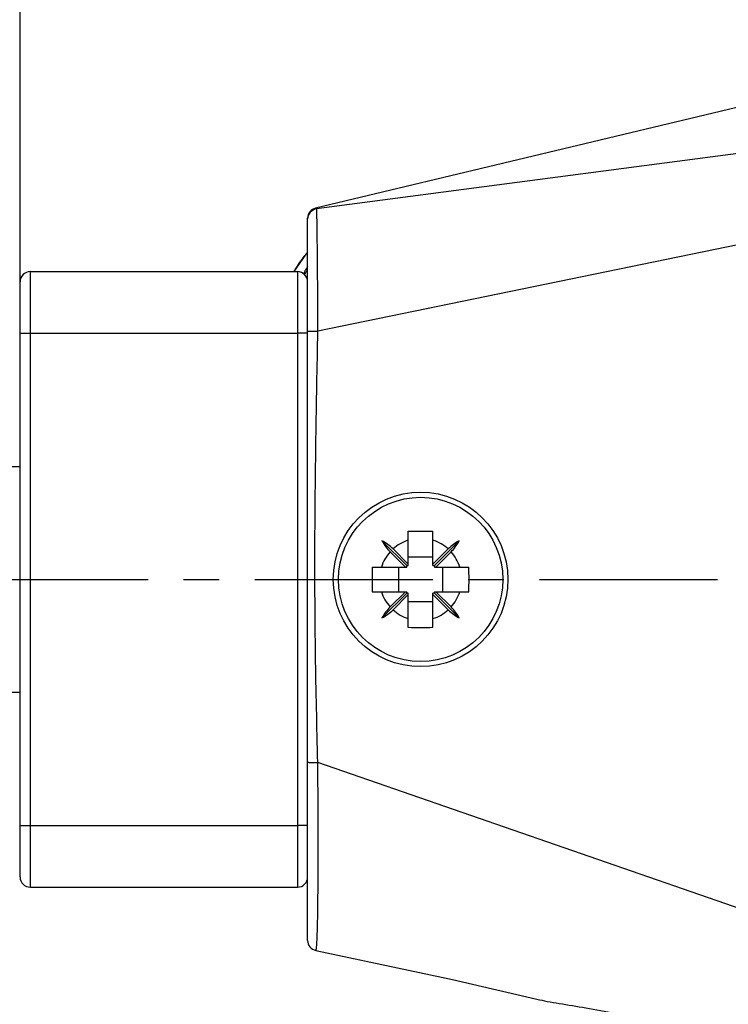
# Model space of a CAD drawing. Header units: millimetres. Extents: x 6 to 407, y 6 to 288.
# Tile 35 of 42: x 259 to 294, y 198 to 246. Entities that reach past the tile are written whole.
import ezdxf

# ---------------------------------------------------------------- set-up
doc = ezdxf.new("R2010")
doc.units = ezdxf.units.MM
doc.header["$LTSCALE"] = 23.1
doc.linetypes.add('CENTER', pattern=[0.6, 0.375, -0.075, 0.075, -0.075])
doc.layers.get('0').update_dxf_attribs({"linetype": 'CONTINUOUS'})
for name, color, linetype in [('DM1-0-1-CLIS-A-TE_DXF_DIMENSION', 7, 'CONTINUOUS'), ('F40746_DM_BEDXF_CONTINUOUS_LINE', 7, 'CONTINUOUS'), ('F40746_DM_BELLMOUTH_DXF_AXIS', 7, 'CONTINUOUS'), ('F46323_DM_HADXF_CONTINUOUS_LINE', 7, 'CONTINUOUS'), ('M4X8_POZI_DRDXF_CONTINUOUS_LINE', 7, 'CONTINUOUS')]:
    doc.layers.add(name, color=color, linetype=linetype)
doc.styles.get("Standard").update_dxf_attribs({"font": 'txt', "width": 0.7})
doc.styles.add('TEXTSTYLE_5', font='gdt', dxfattribs={"width": 0.7})
doc.dimstyles.new('DIMSTYLE_1', dxfattribs={"dimtxt": 3, "dimasz": 3, "dimexe": 1, "dimexo": 1, "dimgap": 0.75, "dimtad": 1, "dimdsep": 46, "dimtxsty": 'STANDARD', "dimblk": '_FILLED', "dimblk1": '_FILLED', "dimblk2": '_FILLED', "dimcen": 0.09, "dimclrt": 5, "dimazin": 2, "dimtp": 0.01, "dimtm": 0.01, "dimtfac": 1, "dimtofl": 0, "dimtmove": 0, "dimatfit": 3, "dimldrblk": '_FILLED', "dimfxl": 1, "dimtolj": 1, "dimarcsym": 0})
doc.dimstyles.new('DIMSTYLE_4', dxfattribs={"dimtxt": 3, "dimasz": 3, "dimexe": 1, "dimexo": 1, "dimtad": 1, "dimdec": 1, "dimdsep": 46, "dimtxsty": 'STANDARD', "dimblk": '_FILLED', "dimblk1": '_FILLED', "dimblk2": '_FILLED', "dimcen": 0.09, "dimclrt": 5, "dimazin": 2, "dimtp": 0.1, "dimtm": 0.1, "dimtfac": 1, "dimtdec": 1, "dimtofl": 0, "dimtmove": 0, "dimatfit": 1, "dimldrblk": '_FILLED', "dimfxl": 1, "dimtolj": 1, "dimarcsym": 0})
doc.dimstyles.new('DIMSTYLE_5', dxfattribs={"dimtxt": 3, "dimasz": 3, "dimexe": 1, "dimexo": 1, "dimtad": 1, "dimdsep": 46, "dimtxsty": 'STANDARD', "dimblk": '_FILLED', "dimblk1": '_FILLED', "dimblk2": '_FILLED', "dimcen": 0.09, "dimclrt": 5, "dimazin": 2, "dimtp": 0.01, "dimtm": 0.01, "dimtfac": 1, "dimtofl": 0, "dimtmove": 0, "dimatfit": 1, "dimldrblk": '_FILLED', "dimfxl": 1, "dimtolj": 1, "dimarcsym": 0})

# ---------------------------------------------------------------- blocks, each defined once
blk = doc.blocks.new('_FILLED')
at = {"color": 0, "linetype": 'BYBLOCK'}
blk.add_solid([(0, 0), (-1, 0.167), (-1, -0.167)], dxfattribs=at)
blk = doc.blocks.new('*D11')
at = {"layer": 'DM1-0-1-CLIS-A-TE_DXF_DIMENSION', "color": 2, "linetype": 'CONTINUOUS'}
for p, q in [((302.53, 259.479), (290.73, 259.479)), ((306.03, 259.479), (302.53, 259.479)), ((322.113, 241.186), (306.03, 259.479))]:
    blk.add_line(p, q, dxfattribs=at)
at = {"layer": 'DM1-0-1-CLIS-A-TE_DXF_DIMENSION', "color": 2, "linetype": 'CONTINUOUS', "xscale": 3, "yscale": 3, "zscale": 3, "rotation": 311.3213816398}
blk.add_blockref('_FILLED', (322.113, 241.186), dxfattribs=at)
at = {"layer": 'DM1-0-1-CLIS-A-TE_DXF_DIMENSION', "color": 5, "linetype": 'CONTINUOUS', "insert": (301.03, 263.229), "char_height": 3, "width": 21, "attachment_point": 3, "line_spacing_factor": 0.9, "style": 'TEXTSTYLE_5'}
blk.add_mtext('{\\fgdt;n}\\ftxt;6.5\\P(2 PLACES)', dxfattribs=at)
blk = doc.blocks.new('*D12')
at = {"layer": 'DM1-0-1-CLIS-A-TE_DXF_DIMENSION', "color": 2, "linetype": 'CONTINUOUS'}
for p, q in [((236.727, 200.729), (262.778, 178.168)), ((262.778, 178.168), (266.278, 178.168)), ((266.278, 178.168), (278.078, 178.168))]:
    blk.add_line(p, q, dxfattribs=at)
at = {"layer": 'DM1-0-1-CLIS-A-TE_DXF_DIMENSION', "color": 2, "linetype": 'CONTINUOUS', "xscale": 3, "yscale": 3, "zscale": 3, "rotation": 139.1059795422}
blk.add_blockref('_FILLED', (236.727, 200.729), dxfattribs=at)
at = {"layer": 'DM1-0-1-CLIS-A-TE_DXF_DIMENSION', "color": 5, "linetype": 'CONTINUOUS', "insert": (267.778, 181.918), "char_height": 3, "width": 21, "attachment_point": 1, "line_spacing_factor": 0.9, "style": 'TEXTSTYLE_5'}
blk.add_mtext('{\\fgdt;n}\\ftxt;6.5\\P(2 PLACES)', dxfattribs=at)
blk = doc.blocks.new('*D16')
at = {"layer": 'DM1-0-1-CLIS-A-TE_DXF_DIMENSION', "color": 2, "linetype": 'CONTINUOUS'}
for p, q in [((259.271, 231.731), (259.271, 271.631)), ((324.271, 242.231), (324.271, 271.631)), ((259.271, 270.631), (291.771, 270.631)), ((324.271, 270.631), (291.771, 270.631))]:
    blk.add_line(p, q, dxfattribs=at)
at = {"layer": 'DM1-0-1-CLIS-A-TE_DXF_DIMENSION', "color": 2, "linetype": 'CONTINUOUS', "xscale": 3, "yscale": 3, "zscale": 3, "rotation": 180}
blk.add_blockref('_FILLED', (259.271, 270.631), dxfattribs=at)
at = {"layer": 'DM1-0-1-CLIS-A-TE_DXF_DIMENSION', "color": 2, "linetype": 'CONTINUOUS', "xscale": 3, "yscale": 3, "zscale": 3}
blk.add_blockref('_FILLED', (324.271, 270.631), dxfattribs=at)
at = {"layer": 'DM1-0-1-CLIS-A-TE_DXF_DIMENSION', "color": 5, "linetype": 'CONTINUOUS', "insert": (292.079, 274.381), "char_height": 3, "width": 4.2, "attachment_point": 2, "line_spacing_factor": 0.9}
blk.add_mtext('65', dxfattribs=at)

msp = doc.modelspace()

# ---------------------------------------------------------------- linework, layer by layer
at = {"layer": 'F40746_DM_BEDXF_CONTINUOUS_LINE', "color": 7, "linetype": 'CONTINUOUS'}
for p, q in [((295.655, 242.084), (273.655, 236.823)), ((273.272, 201.141), (273.272, 236.337)), ((273.272, 234.667), (273.186, 234.581)), ((273.186, 234.581), (272.601, 233.731))]:
    msp.add_line(p, q, dxfattribs=at)
at = {"layer": 'F40746_DM_BEDXF_CONTINUOUS_LINE', "color": 9, "linetype": 'CONTINUOUS'}
for p, q in [((295.713, 239.682), (273.706, 236.789)), ((273.706, 236.789), (273.655, 236.823)), ((295.7, 235.347), (273.77, 230.834)), ((295.653, 202.213), (273.767, 209.809)), ((273.782, 206.98), (273.782, 207.033))]:
    msp.add_line(p, q, dxfattribs=at)
at = {"layer": 'F40746_DM_BEDXF_CONTINUOUS_LINE', "color": 7, "linetype": 'CONTINUOUS'}
msp.add_lwpolyline([(273.672, 200.651), (280.328, 199.228), (284.434, 198.275)], dxfattribs=at)
msp.add_circle((278.772, 218.731), 4.25, dxfattribs=at)
for centre, radius, start, end in [((273.772, 236.337), 0.5, 103.4486, 179.9999), ((277.768, 230.784), 5.95, 139.145, 141.6019), ((277.78, 230.775), 5.966, 141.6047, 149.343), ((277.758, 230.789), 5.939, 149.3487, 150.2406), ((273.772, 201.141), 0.5, 180, 258.561)]:
    msp.add_arc(centre, radius, start, end, dxfattribs=at)
at = {"layer": 'F40746_DM_BEDXF_CONTINUOUS_LINE', "color": 9, "linetype": 'CONTINUOUS'}
for centre, radius, start, end in [((273.772, 236.293), 0.5, 97.4878, 179.9989), ((-380.677, 204.836), 654.463, 0.192295, 0.435395)]:
    msp.add_arc(centre, radius, start, end, dxfattribs=at)
for points, knots in [([(273.77, 230.834), (273.77, 231.221), (273.769, 231.98), (273.763, 232.914), (273.757, 233.628), (273.753, 234.126), (273.749, 234.593), (273.744, 235.024), (273.74, 235.414), (273.735, 235.76), (273.731, 236.06), (273.727, 236.278), (273.724, 236.427), (273.722, 236.519), (273.72, 236.598), (273.717, 236.663), (273.715, 236.714), (273.713, 236.748), (273.711, 236.768), (273.71, 236.778), (273.708, 236.784), (273.707, 236.788), (273.706, 236.789)], [0, 0, 0, 0, 0.194937, 0.382148, 0.470639, 0.554606, 0.633226, 0.705751, 0.771506, 0.829859, 0.880239, 0.922235, 0.939943, 0.95541, 0.968618, 0.979533, 0.988127, 0.994389, 0.996648, 0.998329, 0.999439, 1, 1, 1, 1]), ([(273.153, 233.789), (273.146, 233.777), (273.117, 233.724), (273.089, 233.67), (273.069, 233.627)], [0, 0, 0, 0, 0.226915, 1, 1, 1, 1]), ([(273.223, 233.759), (273.207, 233.738), (273.174, 233.686), (273.144, 233.632), (273.127, 233.6)], [0, 0, 0, 0, 0.413909, 1, 1, 1, 1]), ([(273.208, 233.883), (273.204, 233.876), (273.185, 233.845), (273.167, 233.814), (273.153, 233.789)], [0, 0, 0, 0, 0.226737, 1, 1, 1, 1]), ([(273.263, 233.965), (273.259, 233.96), (273.24, 233.933), (273.222, 233.905), (273.208, 233.883)], [0, 0, 0, 0, 0.206839, 1, 1, 1, 1]), ([(273.272, 233.777), (273.272, 233.781), (273.271, 233.787), (273.269, 233.794), (273.265, 233.798), (273.258, 233.796), (273.251, 233.792), (273.243, 233.784), (273.233, 233.773), (273.226, 233.764), (273.223, 233.759)], [0, 0, 0, 0, 0.128025, 0.214705, 0.274773, 0.34194, 0.442253, 0.58404, 0.769708, 1, 1, 1, 1]), ([(273.277, 233.982), (273.276, 233.981), (273.271, 233.975), (273.267, 233.97), (273.263, 233.965)], [0, 0, 0, 0, 0.230825, 1, 1, 1, 1]), ([(273.272, 230.825), (273.272, 230.826), (273.276, 230.826), (273.282, 230.827), (273.295, 230.827), (273.311, 230.828), (273.332, 230.829), (273.368, 230.83), (273.422, 230.831), (273.496, 230.832), (273.581, 230.833), (273.674, 230.834), (273.737, 230.834), (273.77, 230.834)], [0, 0, 0, 0, 0.005162, 0.019672, 0.043516, 0.076538, 0.118506, 0.168946, 0.2931, 0.44443, 0.617279, 0.805238, 1, 1, 1, 1]), ([(273.767, 209.809), (273.745, 210.685), (273.702, 212.437), (273.637, 215.941), (273.613, 220.321), (273.669, 225.578), (273.737, 229.082), (273.77, 230.834)], [0, 0, 0, 0, 0.124981, 0.24998, 0.499995, 0.750008, 1, 1, 1, 1]), ([(273.272, 209.822), (273.272, 209.821), (273.276, 209.821), (273.282, 209.819), (273.295, 209.818), (273.311, 209.817), (273.331, 209.816), (273.367, 209.815), (273.421, 209.813), (273.495, 209.811), (273.58, 209.81), (273.671, 209.81), (273.735, 209.809), (273.767, 209.809)], [0, 0, 0, 0, 0.00545, 0.020039, 0.043899, 0.076902, 0.118825, 0.169203, 0.293202, 0.444381, 0.617127, 0.805084, 1, 1, 1, 1]), ([(273.672, 200.651), (273.675, 200.65), (273.681, 200.656), (273.684, 200.665), (273.689, 200.684), (273.695, 200.715), (273.705, 200.789), (273.716, 200.916), (273.728, 201.11), (273.739, 201.358), (273.749, 201.658), (273.757, 202.008), (273.765, 202.407), (273.771, 202.851), (273.778, 203.527), (273.784, 204.464), (273.785, 205.682), (273.784, 206.536), (273.782, 206.98)], [0, 0, 0, 0, 0.001476, 0.002893, 0.004834, 0.010342, 0.018051, 0.040059, 0.070757, 0.109972, 0.157449, 0.212901, 0.275954, 0.346199, 0.423224, 0.595858, 0.78965, 1, 1, 1, 1])]:
    msp.add_open_spline(points, degree=3, knots=knots, dxfattribs=at)
at = {"layer": 'F40746_DM_BEDXF_CONTINUOUS_LINE', "color": 7, "linetype": 'CONTINUOUS'}
msp.add_open_spline([(284.434, 198.275), (284.601, 198.235), (284.959, 198.162), (285.755, 198.025), (286.86, 197.853), (288.243, 197.596), (289.617, 197.269), (290.703, 196.949), (291.487, 196.688), (291.991, 196.509), (292.421, 196.349), (292.769, 196.217), (293.002, 196.127), (293.142, 196.078), (293.195, 196.061), (293.218, 196.055)], degree=3, knots=[0, 0, 0, 0, 0.056639, 0.120816, 0.266731, 0.425869, 0.585368, 0.733241, 0.799417, 0.858666, 0.909664, 0.951059, 0.981543, 0.99233, 1, 1, 1, 1], dxfattribs=at)
at = {"layer": 'F40746_DM_BELLMOUTH_DXF_AXIS', "color": 7, "linetype": 'CENTER'}
msp.add_line((145.959, 218.731), (316.786, 218.731), dxfattribs=at)
at = {"layer": 'F46323_DM_HADXF_CONTINUOUS_LINE', "color": 9, "linetype": 'CONTINUOUS'}
for p, q in [((259.772, 203.731), (259.772, 233.731)), ((272.772, 233.731), (272.772, 203.731)), ((259.272, 230.731), (272.772, 230.731)), ((273.272, 230.731), (272.772, 230.731)), ((253.756, 224.231), (259.272, 224.231)), ((253.756, 213.231), (259.272, 213.231)), ((259.272, 206.731), (272.772, 206.731)), ((273.272, 206.731), (272.772, 206.731))]:
    msp.add_line(p, q, dxfattribs=at)
at = {"layer": 'F46323_DM_HADXF_CONTINUOUS_LINE', "color": 7, "linetype": 'CONTINUOUS'}
for p, q in [((259.772, 233.731), (272.772, 233.731)), ((259.272, 204.231), (259.272, 233.231)), ((259.772, 203.731), (272.772, 203.731))]:
    msp.add_line(p, q, dxfattribs=at)
for centre, start, end in [((259.772, 233.231), 90, 180), ((272.772, 233.231), 0, 90), ((259.772, 204.231), 180, 270), ((272.772, 204.231), 270, 360)]:
    msp.add_arc(centre, 0.5, start, end, dxfattribs=at)
at = {"layer": 'M4X8_POZI_DRDXF_CONTINUOUS_LINE', "color": 7, "linetype": 'CONTINUOUS'}
for p, q in [((278.172, 219.402), (278.172, 221.083)), ((279.372, 219.402), (279.372, 221.083)), ((276.891, 220.612), (278.101, 219.402)), ((280.652, 220.612), (279.442, 219.402)), ((277.288, 220.073), (278.03, 219.331)), ((277.43, 220.215), (278.172, 219.473)), ((279.372, 219.807), (278.172, 219.807)), ((280.113, 220.215), (279.372, 219.473)), ((280.255, 220.073), (279.513, 219.331)), ((276.42, 219.331), (278.101, 219.331)), ((277.696, 219.331), (277.696, 218.131)), ((278.101, 219.402), (278.172, 219.402)), ((278.101, 219.331), (278.101, 219.402)), ((279.372, 219.402), (279.442, 219.402)), ((279.442, 219.402), (279.442, 219.331)), ((279.442, 219.331), (281.123, 219.331)), ((279.847, 218.131), (279.847, 219.331)), ((276.42, 218.131), (278.101, 218.131)), ((276.891, 216.851), (278.101, 218.061)), ((277.288, 217.39), (278.03, 218.131)), ((277.43, 217.248), (278.172, 217.99)), ((278.101, 218.061), (278.101, 218.131)), ((278.172, 218.061), (278.101, 218.061)), ((278.172, 216.38), (278.172, 218.061)), ((279.442, 218.061), (279.372, 218.061)), ((279.372, 216.38), (279.372, 218.061)), ((280.113, 217.248), (279.372, 217.99)), ((279.442, 218.131), (281.123, 218.131)), ((279.442, 218.131), (279.442, 218.061)), ((280.652, 216.851), (279.442, 218.061)), ((280.255, 217.39), (279.513, 218.131)), ((278.172, 217.655), (279.372, 217.655))]:
    msp.add_line(p, q, dxfattribs=at)
msp.add_circle((278.772, 218.731), 4, dxfattribs=at)
for centre, radius, start, end in [((275.849, 218.635), 2.235, 44.9749, 62.2039), ((278.875, 221.659), 2.243, 207.8273, 224.9939), ((281.694, 218.635), 2.235, 117.7961, 135.0251), ((278.668, 221.659), 2.243, 315.0061, 332.1727), ((300.291, 218.75), 23.877, 178.6055, 180.0454), ((257.252, 218.75), 23.877, 359.9546, 1.3945), ((300.291, 218.712), 23.877, 179.9546, 181.3945), ((257.252, 218.712), 23.877, 358.6055, 0.0454), ((278.868, 215.809), 2.235, 134.9749, 152.2039), ((278.668, 215.804), 2.243, 27.8273, 44.9939), ((275.844, 218.835), 2.243, 297.8273, 314.9939), ((281.694, 218.828), 2.235, 224.9749, 242.2039)]:
    msp.add_arc(centre, radius, start, end, dxfattribs=at)
at = {"layer": 'M4X8_POZI_DRDXF_CONTINUOUS_LINE', "color": 9, "linetype": 'CONTINUOUS'}
for start, end in [(107.4576, 132.134), (47.866, 72.5424), (137.866, 162.5424), (17.4576, 42.134), (197.4576, 222.134), (317.866, 342.5424), (227.866, 252.5424), (287.4576, 312.134)]:
    msp.add_arc((278.772, 218.731), 2, start, end, dxfattribs=at)
at = {"layer": 'M4X8_POZI_DRDXF_CONTINUOUS_LINE', "color": 7, "linetype": 'CONTINUOUS'}
for points in [[(278.172, 221.083), (278.371, 221.088), (278.772, 221.092), (279.172, 221.088), (279.372, 221.083)], [(279.372, 216.38), (279.172, 216.375), (278.772, 216.371), (278.371, 216.375), (278.172, 216.38)]]:
    msp.add_open_spline(points, degree=3, dxfattribs=at)

# ---------------------------------------------------------------- dimensions: what is measured, and where the dimension line sits
at = {"layer": 'DM1-0-1-CLIS-A-TE_DXF_DIMENSION', "color": 2, "linetype": 'CONTINUOUS'}
dim = msp.add_linear_dim(base=(324.271, 270.631), p1=(259.271, 230.731), p2=(324.271, 241.231), dimstyle='DIMSTYLE_1', dxfattribs=at)
dim.commit()
dim.dimension.update_dxf_attribs({"geometry": '*D16', "text_midpoint": (292.145, 270.631), "dimtype": 160})
for p1, p2, dimstyle, picture, middle in [((322.113, 241.186), (326.429, 236.277), 'DIMSTYLE_4', '*D11', (290.53, 259.479)), ((236.727, 200.729), (231.814, 204.984), 'DIMSTYLE_5', '*D12', (278.278, 178.168))]:
    dim = msp.add_diameter_dim_2p(p1=p1, p2=p2, text='%%c<>\\P(2 PLACES)', dimstyle=dimstyle, override={"dimtih": 1, "dimtoh": 1, "dimpost": '<>'}, dxfattribs=at)
    dim.commit()
    dim.dimension.update_dxf_attribs({"geometry": picture, "text_midpoint": middle, "dimtype": 163})

doc.saveas('drawing.dxf')
